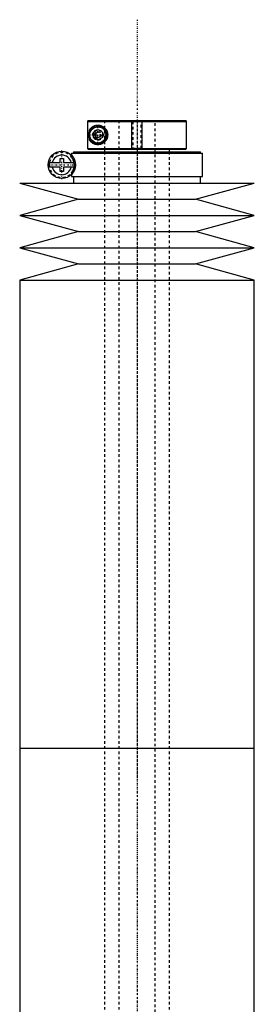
# Model space of a CAD drawing. Extents: x -1056 to 181, y -1 to 1168.
# Tile 3 of 4: x -1045 to -955, y 791 to 1168. Entities that reach past the tile are written whole.
import ezdxf

# ---------------------------------------------------------------- set-up
doc = ezdxf.new("R2010")
doc.units = 0
doc.linetypes.add('CENTER', pattern=[1.5, 0.45, -0.5, 0.05, -0.5])
doc.linetypes.add('DASHED', pattern=[2, 1, -1])
for name, color, linetype in [('AM_0', 7, 'CONTINUOUS'), ('AM_10', 7, 'CONTINUOUS'), ('AM_3', 7, 'DASHED'), ('AM_7', 7, 'CENTER')]:
    doc.layers.add(name, color=color, linetype=linetype)

msp = doc.modelspace()

# ---------------------------------------------------------------- linework, layer by layer
at = {"layer": 'AM_0', "color": 7, "linetype": 'CONTINUOUS'}
for p, q in [((-1018.68, 1129.5), (-1018.99, 1129.2)), ((-1018.68, 1129.5), (-981.3, 1129.5)), ((-981, 1129.2), (-981.3, 1129.5)), ((-1018.99, 1129.2), (-981, 1129.2)), ((-1018.99, 1129.2), (-1018.99, 1118.8)), ((-1018.19, 1125.45), (-1018.19, 1125.98)), ((-1016.75, 1125.01), (-1015, 1126.02)), ((-1015, 1126.02), (-1013.25, 1125.01)), ((-981, 1118.8), (-981, 1129.2)), ((-1018.19, 1122.02), (-1018.19, 1122.55)), ((-1016.75, 1122.99), (-1016.75, 1125.01)), ((-1015, 1121.98), (-1016.75, 1122.99)), ((-1013.25, 1122.99), (-1015, 1121.98)), ((-1013.25, 1125.01), (-1013.25, 1122.99)), ((-1018.99, 1118.8), (-981, 1118.8)), ((-1018.99, 1118.8), (-1018.68, 1118.5)), ((-1018.68, 1118.5), (-981.3, 1118.5)), ((-1012.5, 1118.5), (-1012.5, 1117.5)), ((-987.5, 1117.5), (-987.5, 1118.5)), ((-981.3, 1118.5), (-981, 1118.8)), ((-1029.45, 1113.4), (-1029.45, 1115)), ((-1029.45, 1115), (-1028.25, 1115)), ((-1028.25, 1115), (-1028.25, 1113.4)), ((-1025.15, 1117), (-1025.15, 1116.22)), ((-1025.15, 1117), (-974.85, 1117)), ((-1024.35, 1117.5), (-1024.35, 1117)), ((-1024.35, 1117.5), (-975.65, 1117.5)), ((-975.65, 1117), (-975.65, 1117.5)), ((-974.85, 1108), (-974.85, 1117)), ((-1033.63, 1113.4), (-1029.45, 1113.4)), ((-1029.45, 1111.6), (-1033.63, 1111.6)), ((-1029.45, 1110), (-1029.45, 1111.6)), ((-1028.25, 1113.4), (-1024.07, 1113.4)), ((-1028.25, 1111.6), (-1028.25, 1110)), ((-1024.07, 1111.6), (-1028.25, 1111.6)), ((-1028.25, 1110), (-1029.45, 1110)), ((-1025.15, 1108.78), (-1025.15, 1108)), ((-1025.15, 1108), (-974.85, 1108)), ((-1024.35, 1108), (-1024.35, 1105.5)), ((-975.65, 1105.5), (-975.65, 1108)), ((-1045, 1105.5), (-1022.5, 1099.3)), ((-1045, 1105.5), (-955, 1105.5)), ((-977.5, 1099.3), (-955, 1105.5)), ((-1022.5, 1099.3), (-1045, 1093.1)), ((-1022.5, 1099.3), (-977.5, 1099.3)), ((-955, 1093.1), (-977.5, 1099.3)), ((-1045, 1093.1), (-1022.5, 1086.9)), ((-1045, 1093.1), (-955, 1093.1)), ((-977.5, 1086.9), (-955, 1093.1)), ((-1022.5, 1086.9), (-1045, 1080.7)), ((-1022.5, 1086.9), (-977.5, 1086.9)), ((-955, 1080.7), (-977.5, 1086.9)), ((-1045, 1080.7), (-1022.5, 1074.5)), ((-1045, 1080.7), (-955, 1080.7)), ((-977.5, 1074.5), (-955, 1080.7)), ((-1022.5, 1074.5), (-1045, 1068.3)), ((-1022.5, 1074.5), (-977.5, 1074.5)), ((-955, 1068.3), (-977.5, 1074.5)), ((-1045, 1068.3), (-1045, 888.75)), ((-1045, 1068.3), (-955, 1068.3)), ((-955, 888.75), (-955, 1068.3)), ((-1045, 888.75), (-1045, 709.2)), ((-1045, 888.75), (-955, 888.75)), ((-1045, 888.75), (-955, 888.75)), ((-955, 709.2), (-955, 888.75))]:
    msp.add_line(p, q, dxfattribs=at)
msp.add_polyline3d([(-1018.19, 1125.98, 0), (-1018.15, 1126.03, 0), (-1018.08, 1126.14, 0), (-1018, 1126.25, 0), (-1017.96, 1126.3, 0), (-1017.92, 1126.35, 0), (-1017.84, 1126.45, 0), (-1017.75, 1126.55, 0), (-1017.66, 1126.65, 0), (-1017.56, 1126.74, 0), (-1017.46, 1126.83, 0), (-1017.41, 1126.87, 0), (-1017.36, 1126.92, 0), (-1017.25, 1127, 0), (-1017.14, 1127.08, 0), (-1017.03, 1127.16, 0), (-1016.91, 1127.23, 0), (-1016.79, 1127.3, 0), (-1016.73, 1127.33, 0), (-1016.66, 1127.36, 0), (-1016.53, 1127.42, 0), (-1016.4, 1127.48, 0), (-1016.34, 1127.5, 0), (-1016.27, 1127.53, 0), (-1016.13, 1127.58, 0), (-1015.99, 1127.62, 0), (-1015.92, 1127.64, 0), (-1015.85, 1127.65, 0), (-1015.7, 1127.68, 0), (-1015.55, 1127.71, 0), (-1015.4, 1127.73, 0), (-1015.24, 1127.74, 0), (-1015.09, 1127.75, 0), (-1015.01, 1127.75, 0), (-1014.93, 1127.75, 0), (-1014.76, 1127.74, 0), (-1014.6, 1127.73, 0), (-1014.44, 1127.71, 0), (-1014.27, 1127.68, 0), (-1014.1, 1127.64, 0), (-1014.01, 1127.62, 0), (-1013.92, 1127.59, 0), (-1013.74, 1127.53, 0), (-1013.56, 1127.46, 0), (-1013.37, 1127.38, 0), (-1013.19, 1127.28, 0), (-1013.01, 1127.18, 0), (-1012.92, 1127.12, 0), (-1012.83, 1127.06, 0), (-1012.65, 1126.92, 0), (-1012.48, 1126.78, 0), (-1012.32, 1126.62, 0), (-1012.16, 1126.45, 0), (-1012.02, 1126.28, 0), (-1011.95, 1126.18, 0), (-1011.94, 1126.17, 0), (-1011.92, 1126.13, 0), (-1011.89, 1126.1, 0), (-1011.88, 1126.09, 0), (-1011.87, 1126.07, 0), (-1011.85, 1126.04, 0), (-1011.83, 1126, 0), (-1011.81, 1125.97, 0), (-1011.79, 1125.93, 0), (-1011.76, 1125.9, 0), (-1011.75, 1125.88, 0), (-1011.74, 1125.86, 0), (-1011.72, 1125.82, 0), (-1011.7, 1125.79, 0), (-1011.68, 1125.75, 0), (-1011.66, 1125.71, 0), (-1011.64, 1125.67, 0), (-1011.63, 1125.65, 0), (-1011.63, 1125.64, 0), (-1011.61, 1125.6, 0), (-1011.59, 1125.56, 0), (-1011.57, 1125.52, 0), (-1011.55, 1125.48, 0), (-1011.54, 1125.44, 0), (-1011.53, 1125.42, 0), (-1011.52, 1125.4, 0), (-1011.5, 1125.36, 0), (-1011.49, 1125.32, 0), (-1011.47, 1125.27, 0), (-1011.46, 1125.23, 0), (-1011.44, 1125.19, 0), (-1011.44, 1125.17, 0), (-1011.43, 1125.15, 0), (-1011.42, 1125.11, 0), (-1011.4, 1125.06, 0), (-1011.39, 1125.02, 0), (-1011.38, 1124.98, 0), (-1011.37, 1124.94, 0), (-1011.36, 1124.91, 0), (-1011.36, 1124.89, 0), (-1011.35, 1124.85, 0), (-1011.34, 1124.81, 0), (-1011.33, 1124.78, 0), (-1011.33, 1124.76, 0), (-1011.32, 1124.72, 0), (-1011.31, 1124.68, 0), (-1011.31, 1124.65, 0), (-1011.3, 1124.63, 0), (-1011.3, 1124.59, 0), (-1011.29, 1124.54, 0), (-1011.28, 1124.5, 0), (-1011.28, 1124.46, 0), (-1011.27, 1124.41, 0), (-1011.27, 1124.39, 0), (-1011.27, 1124.37, 0), (-1011.26, 1124.32, 0), (-1011.26, 1124.28, 0), (-1011.26, 1124.24, 0), (-1011.26, 1124.19, 0), (-1011.25, 1124.15, 0), (-1011.25, 1124.13, 0), (-1011.25, 1124.11, 0), (-1011.25, 1124.06, 0), (-1011.25, 1124.02, 0), (-1011.25, 1124, 0), (-1011.25, 1123.98, 0), (-1011.25, 1123.94, 0), (-1011.25, 1123.89, 0), (-1011.25, 1123.87, 0), (-1011.25, 1123.85, 0), (-1011.26, 1123.81, 0), (-1011.26, 1123.76, 0), (-1011.26, 1123.72, 0), (-1011.26, 1123.68, 0), (-1011.27, 1123.63, 0), (-1011.27, 1123.61, 0), (-1011.27, 1123.59, 0), (-1011.28, 1123.54, 0), (-1011.28, 1123.5, 0), (-1011.29, 1123.46, 0), (-1011.3, 1123.41, 0), (-1011.3, 1123.37, 0), (-1011.31, 1123.35, 0), (-1011.31, 1123.32, 0), (-1011.32, 1123.28, 0), (-1011.33, 1123.24, 0), (-1011.33, 1123.22, 0), (-1011.34, 1123.19, 0), (-1011.35, 1123.15, 0), (-1011.36, 1123.11, 0), (-1011.36, 1123.09, 0), (-1011.37, 1123.06, 0), (-1011.38, 1123.02, 0), (-1011.39, 1122.98, 0), (-1011.4, 1122.94, 0), (-1011.42, 1122.89, 0), (-1011.43, 1122.85, 0), (-1011.44, 1122.83, 0), (-1011.44, 1122.81, 0), (-1011.46, 1122.77, 0), (-1011.47, 1122.73, 0), (-1011.49, 1122.68, 0), (-1011.5, 1122.64, 0), (-1011.52, 1122.6, 0), (-1011.53, 1122.58, 0), (-1011.54, 1122.56, 0), (-1011.55, 1122.52, 0), (-1011.57, 1122.48, 0), (-1011.59, 1122.44, 0), (-1011.61, 1122.4, 0), (-1011.63, 1122.36, 0), (-1011.63, 1122.35, 0), (-1011.64, 1122.33, 0), (-1011.66, 1122.29, 0), (-1011.68, 1122.25, 0), (-1011.7, 1122.21, 0), (-1011.72, 1122.18, 0), (-1011.74, 1122.14, 0), (-1011.75, 1122.12, 0), (-1011.76, 1122.1, 0), (-1011.79, 1122.07, 0), (-1011.81, 1122.03, 0), (-1011.83, 1122, 0), (-1011.85, 1121.96, 0), (-1011.87, 1121.93, 0), (-1011.88, 1121.91, 0), (-1011.89, 1121.9, 0), (-1011.92, 1121.87, 0), (-1011.94, 1121.83, 0), (-1011.95, 1121.82, 0), (-1012.02, 1121.72, 0), (-1012.16, 1121.55, 0), (-1012.32, 1121.38, 0), (-1012.48, 1121.22, 0), (-1012.65, 1121.08, 0), (-1012.83, 1120.94, 0), (-1012.92, 1120.88, 0), (-1013.01, 1120.82, 0), (-1013.19, 1120.72, 0), (-1013.37, 1120.62, 0), (-1013.56, 1120.54, 0), (-1013.74, 1120.47, 0), (-1013.92, 1120.41, 0), (-1014.01, 1120.38, 0), (-1014.1, 1120.36, 0), (-1014.27, 1120.32, 0), (-1014.44, 1120.29, 0), (-1014.6, 1120.27, 0), (-1014.76, 1120.26, 0), (-1014.93, 1120.25, 0), (-1015.01, 1120.25, 0), (-1015.09, 1120.25, 0), (-1015.24, 1120.26, 0), (-1015.4, 1120.27, 0), (-1015.55, 1120.29, 0), (-1015.7, 1120.32, 0), (-1015.85, 1120.35, 0), (-1015.92, 1120.36, 0), (-1015.99, 1120.38, 0), (-1016.13, 1120.42, 0), (-1016.27, 1120.47, 0), (-1016.34, 1120.5, 0), (-1016.4, 1120.52, 0), (-1016.53, 1120.58, 0), (-1016.66, 1120.64, 0), (-1016.73, 1120.67, 0), (-1016.79, 1120.7, 0), (-1016.91, 1120.77, 0), (-1017.03, 1120.84, 0), (-1017.14, 1120.92, 0), (-1017.25, 1121, 0), (-1017.36, 1121.08, 0), (-1017.41, 1121.13, 0), (-1017.46, 1121.17, 0), (-1017.56, 1121.26, 0), (-1017.66, 1121.35, 0), (-1017.75, 1121.45, 0), (-1017.84, 1121.55, 0), (-1017.92, 1121.65, 0), (-1017.96, 1121.7, 0), (-1018, 1121.75, 0), (-1018.08, 1121.86, 0), (-1018.15, 1121.97, 0), (-1018.19, 1122.02, 0)], dxfattribs=at)
for centre, radius in [((-1015, 1124), 3.5), ((-1015, 1124), 3.1), ((-1028.85, 1112.5), 5.25)]:
    msp.add_circle(centre, radius, dxfattribs=at)
for radius, start, end in [(3.75, 13.8865, 166.1135), (4.87, 169.3459, 190.6541), (3.75, 193.8865, 346.1135), (4.87, 349.3459, 10.6541)]:
    msp.add_arc((-1028.85, 1112.5), radius, start, end, dxfattribs=at)
at = {"layer": 'AM_10', "color": 7, "linetype": 'CONTINUOUS'}
for p, q in [((-1002, 1118.5), (-1002, 1129.5)), ((-998, 1118.5), (-998, 1129.5))]:
    msp.add_line(p, q, dxfattribs=at)
msp.add_arc((-1015, 1124), 0.974, 75, 15, dxfattribs=at)
at = {"layer": 'AM_3', "color": 6, "linetype": 'DASHED'}
for p, q in [((-1012.5, 1129.5), (-1012.5, 1118.5)), ((-1012.48, 1129.5), (-1012.48, 1118.5)), ((-1007, 1129.5), (-1007, 355.5)), ((-1002, 1129.5), (-1001.62, 1129.12)), ((-998.38, 1129.12), (-998, 1129.5)), ((-993, 355.5), (-993, 1129.5)), ((-1018.19, 1122.55), (-1018.19, 1125.45)), ((-1001.62, 1129.12), (-1001.62, 1118.88)), ((-1001.62, 1129.12), (-998.38, 1129.12)), ((-998.38, 1118.88), (-998.38, 1129.12)), ((-1001.62, 1118.88), (-1002, 1118.5)), ((-1001.62, 1118.88), (-998.38, 1118.88)), ((-998, 1118.5), (-998.38, 1118.88)), ((-1025.15, 1116.22), (-1025.15, 1115.56)), ((-1024.16, 1110.15), (-1024.16, 1114.85)), ((-1012.5, 1117.5), (-1012.5, 396.5)), ((-987.5, 396.5), (-987.5, 1117.5)), ((-1025.15, 1109.44), (-1025.15, 1108.78))]:
    msp.add_line(p, q, dxfattribs=at)
for points in [[(-1016.01, 1124.73, 0), (-1016.04, 1124.7, 0), (-1016.08, 1124.63, 0), (-1016.1, 1124.59, 0), (-1016.11, 1124.58, 0), (-1016.11, 1124.57, 0), (-1016.12, 1124.56, 0), (-1016.12, 1124.56, 0), (-1016.12, 1124.55, 0), (-1016.13, 1124.53, 0), (-1016.13, 1124.53, 0), (-1016.14, 1124.52, 0), (-1016.14, 1124.51, 0), (-1016.15, 1124.5, 0), (-1016.15, 1124.49, 0), (-1016.15, 1124.48, 0), (-1016.16, 1124.47, 0), (-1016.16, 1124.46, 0), (-1016.17, 1124.44, 0), (-1016.17, 1124.43, 0), (-1016.18, 1124.42, 0), (-1016.18, 1124.41, 0), (-1016.18, 1124.4, 0), (-1016.19, 1124.39, 0), (-1016.19, 1124.37, 0), (-1016.2, 1124.36, 0), (-1016.2, 1124.34, 0), (-1016.21, 1124.33, 0), (-1016.21, 1124.32, 0), (-1016.21, 1124.32, 0), (-1016.21, 1124.3, 0), (-1016.22, 1124.29, 0), (-1016.22, 1124.27, 0), (-1016.22, 1124.26, 0), (-1016.23, 1124.24, 0), (-1016.23, 1124.23, 0), (-1016.23, 1124.23, 0), (-1016.23, 1124.21, 0), (-1016.23, 1124.2, 0), (-1016.24, 1124.18, 0), (-1016.24, 1124.17, 0), (-1016.24, 1124.15, 0), (-1016.24, 1124.14, 0), (-1016.24, 1124.13, 0), (-1016.24, 1124.12, 0), (-1016.25, 1124.1, 0), (-1016.25, 1124.09, 0), (-1016.25, 1124.07, 0), (-1016.25, 1124.06, 0), (-1016.25, 1124.05, 0), (-1016.25, 1124.04, 0), (-1016.25, 1124.02, 0), (-1016.25, 1124.01, 0), (-1016.25, 1124, 0), (-1016.25, 1123.99, 0), (-1016.25, 1123.98, 0), (-1016.25, 1123.96, 0), (-1016.25, 1123.95, 0), (-1016.25, 1123.94, 0), (-1016.25, 1123.93, 0), (-1016.25, 1123.91, 0), (-1016.25, 1123.9, 0), (-1016.24, 1123.88, 0), (-1016.24, 1123.87, 0), (-1016.24, 1123.86, 0), (-1016.24, 1123.85, 0), (-1016.24, 1123.83, 0), (-1016.24, 1123.82, 0), (-1016.23, 1123.8, 0), (-1016.23, 1123.79, 0), (-1016.23, 1123.77, 0), (-1016.23, 1123.77, 0), (-1016.23, 1123.76, 0), (-1016.22, 1123.74, 0), (-1016.22, 1123.73, 0), (-1016.22, 1123.71, 0), (-1016.21, 1123.7, 0), (-1016.21, 1123.68, 0), (-1016.21, 1123.68, 0), (-1016.21, 1123.67, 0), (-1016.2, 1123.66, 0), (-1016.2, 1123.64, 0), (-1016.19, 1123.63, 0), (-1016.19, 1123.61, 0), (-1016.18, 1123.6, 0), (-1016.18, 1123.59, 0), (-1016.18, 1123.58, 0), (-1016.17, 1123.57, 0), (-1016.17, 1123.56, 0), (-1016.16, 1123.54, 0), (-1016.16, 1123.53, 0), (-1016.15, 1123.52, 0), (-1016.15, 1123.51, 0), (-1016.15, 1123.5, 0), (-1016.14, 1123.49, 0), (-1016.14, 1123.48, 0), (-1016.13, 1123.47, 0), (-1016.13, 1123.47, 0), (-1016.12, 1123.45, 0), (-1016.12, 1123.44, 0), (-1016.12, 1123.44, 0), (-1016.11, 1123.43, 0), (-1016.11, 1123.42, 0), (-1016.1, 1123.41, 0), (-1016.08, 1123.37, 0), (-1016.04, 1123.3, 0), (-1016.01, 1123.27, 0)], [(-1024.16, 1113.5, 0), (-1024.16, 1113.53, 0), (-1024.18, 1113.59, 0), (-1024.19, 1113.64, 0), (-1024.19, 1113.67, 0), (-1024.2, 1113.7, 0), (-1024.21, 1113.75, 0), (-1024.23, 1113.79, 0), (-1024.24, 1113.84, 0), (-1024.25, 1113.89, 0), (-1024.27, 1113.93, 0), (-1024.28, 1113.95, 0), (-1024.28, 1113.97, 0), (-1024.3, 1114.02, 0), (-1024.31, 1114.06, 0), (-1024.32, 1114.1, 0), (-1024.34, 1114.14, 0), (-1024.35, 1114.17, 0), (-1024.36, 1114.19, 0), (-1024.37, 1114.21, 0), (-1024.38, 1114.25, 0), (-1024.39, 1114.28, 0), (-1024.4, 1114.3, 0), (-1024.41, 1114.32, 0), (-1024.42, 1114.35, 0), (-1024.43, 1114.38, 0), (-1024.44, 1114.4, 0), (-1024.45, 1114.42, 0), (-1024.46, 1114.45, 0), (-1024.48, 1114.48, 0), (-1024.52, 1114.58, 0), (-1024.61, 1114.74, 0), (-1024.68, 1114.88, 0), (-1024.76, 1115.01, 0), (-1024.83, 1115.12, 0), (-1024.86, 1115.17, 0), (-1024.89, 1115.21, 0), (-1024.95, 1115.29, 0), (-1025, 1115.36, 0), (-1025.04, 1115.42, 0), (-1025.08, 1115.47, 0), (-1025.11, 1115.5, 0), (-1025.12, 1115.52, 0), (-1025.13, 1115.53, 0), (-1025.14, 1115.55, 0), (-1025.15, 1115.56, 0), (-1025.15, 1115.56, 0)], [(-1025.15, 1109.44, 0), (-1025.15, 1109.44, 0), (-1025.14, 1109.45, 0), (-1025.13, 1109.47, 0), (-1025.12, 1109.48, 0), (-1025.11, 1109.5, 0), (-1025.08, 1109.53, 0), (-1025.04, 1109.58, 0), (-1025, 1109.64, 0), (-1024.95, 1109.71, 0), (-1024.89, 1109.79, 0), (-1024.86, 1109.83, 0), (-1024.83, 1109.88, 0), (-1024.76, 1109.99, 0), (-1024.68, 1110.12, 0), (-1024.61, 1110.26, 0), (-1024.52, 1110.42, 0), (-1024.48, 1110.52, 0), (-1024.46, 1110.55, 0), (-1024.45, 1110.58, 0), (-1024.44, 1110.6, 0), (-1024.43, 1110.62, 0), (-1024.42, 1110.65, 0), (-1024.41, 1110.68, 0), (-1024.4, 1110.7, 0), (-1024.39, 1110.72, 0), (-1024.38, 1110.75, 0), (-1024.37, 1110.79, 0), (-1024.36, 1110.81, 0), (-1024.35, 1110.83, 0), (-1024.34, 1110.86, 0), (-1024.32, 1110.9, 0), (-1024.31, 1110.94, 0), (-1024.3, 1110.98, 0), (-1024.28, 1111.03, 0), (-1024.28, 1111.05, 0), (-1024.27, 1111.07, 0), (-1024.25, 1111.11, 0), (-1024.24, 1111.16, 0), (-1024.23, 1111.21, 0), (-1024.21, 1111.25, 0), (-1024.2, 1111.3, 0), (-1024.19, 1111.33, 0), (-1024.19, 1111.36, 0), (-1024.18, 1111.41, 0), (-1024.16, 1111.47, 0), (-1024.16, 1111.5, 0)]]:
    msp.add_polyline3d(points, dxfattribs=at)
for radius in [3.4, 2, 1.25]:
    msp.add_circle((-1015, 1124), radius, dxfattribs=at)
msp.add_arc((-1028.85, 1112.5), 4.8, 12.0755, 347.9245, dxfattribs=at)
at = {"layer": 'AM_7', "color": 4, "linetype": 'CENTER'}
for p, q in [((-1000, 1168.2), (-1000, 316.8)), ((-1015, 1120.33), (-1015, 1127.67)), ((-1000, 1128.94), (-1000, 877.31)), ((-1018.67, 1124), (-1011.33, 1124)), ((-1028.85, 1106.99), (-1028.85, 1118.01)), ((-1034.36, 1112.5), (-1023.34, 1112.5)), ((-1000, 900.19), (-1000, 648.56))]:
    msp.add_line(p, q, dxfattribs=at)

doc.saveas('drawing.dxf')
